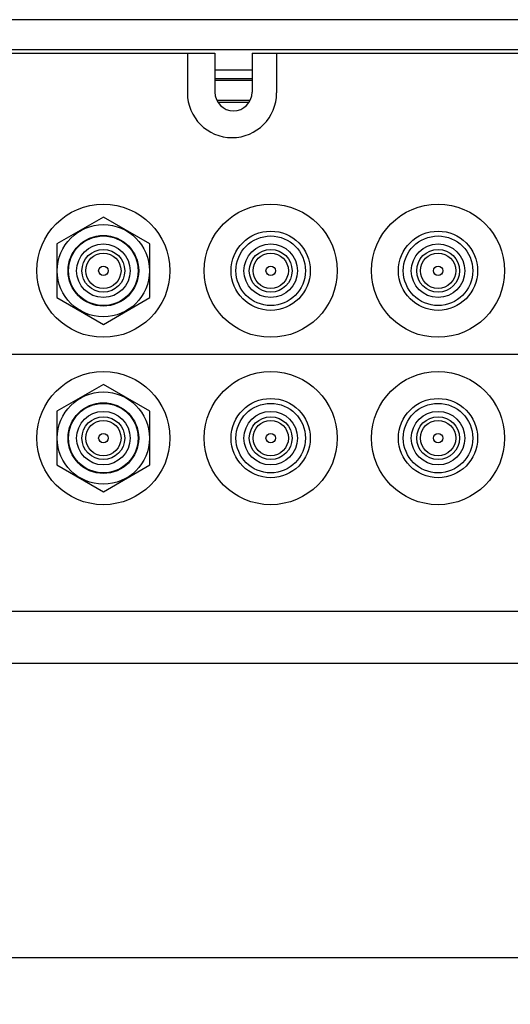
# Model space of a CAD drawing. Header units: inches. Extents: x 0 to 34, y 0 to 22.
# Tile 3 of 18: x 12.7 to 14, y 2.1 to 4.8. Entities that reach past the tile are written whole.
import ezdxf

# ---------------------------------------------------------------- set-up
doc = ezdxf.new("R2010")
doc.units = ezdxf.units.IN
doc.header["$LTSCALE"] = 1.87
doc.header["$MEASUREMENT"] = 0
doc.layers.get('0').update_dxf_attribs({"linetype": 'CONTINUOUS'})
doc.layers.add('DIMENSIONS', color=7, linetype='CONTINUOUS')
doc.styles.get("Standard").update_dxf_attribs({"font": 'txt', "width": 0.8})
doc.dimstyles.new('DIMSTYLE_1', dxfattribs={"dimtxt": 0.125, "dimasz": 0.18, "dimexe": 0.18, "dimexo": 0.0625, "dimgap": 0.09, "dimtad": 0, "dimtih": 1, "dimtoh": 1, "dimdec": 3, "dimzin": 4, "dimdsep": 46, "dimtxsty": 'STANDARD', "dimblk": '_FILLED', "dimblk1": '_FILLED', "dimblk2": '_FILLED', "dimcen": 0.09, "dimadec": 0, "dimazin": 0, "dimtp": 0.01, "dimtm": 0.01, "dimtfac": 1, "dimtdec": 3, "dimtofl": 0, "dimtmove": 0, "dimatfit": 3, "dimldrblk": '_FILLED', "dimfxl": 1, "dimtolj": 1, "dimtzin": 4, "dimarcsym": 0})

# ---------------------------------------------------------------- blocks, each defined once
blk = doc.blocks.new('_FILLED')
at = {"color": 0, "linetype": 'BYBLOCK'}
blk.add_solid([(0, 0), (-1, 0.174), (-1, -0.174)], dxfattribs=at)
blk = doc.blocks.new('*D3')
at = {"layer": 'DIMENSIONS', "color": 2, "linetype": 'CONTINUOUS'}
for p, q in [((9.0096, 4.7521), (8.1875, 4.7521)), ((8.3125, 4.7521), (8.3125, 4.4791)), ((8.3125, 3.852), (8.3125, 4.2291)), ((14.1324, 3.852), (8.1875, 3.852))]:
    blk.add_line(p, q, dxfattribs=at)
at = {"layer": 'DIMENSIONS', "color": 2, "linetype": 'CONTINUOUS', "xscale": 0.18, "yscale": 0.18, "zscale": 0.18}
for p, rotation in [((8.3125, 4.7521), 90), ((8.3125, 3.852), 270)]:
    blk.add_blockref('_FILLED', p, dxfattribs=dict(at, rotation=rotation))
at = {"layer": 'DIMENSIONS', "color": 2, "linetype": 'CONTINUOUS', "width": 0.8}
for s, p in [('[', (8.225, 4.2916)), (']', (8.825, 4.2916)), ('.900', (7.7, 4.2916)), ('22.86', (8.325, 4.2916))]:
    blk.add_text(s, height=0.125, dxfattribs=at).set_placement(p)
blk = doc.blocks.new('*D10')
at = {"layer": 'DIMENSIONS', "color": 2, "linetype": 'CONTINUOUS'}
for p, q in [((14.32, 3.6644), (14.32, 2.1046)), ((9.0321, 2.9996), (9.0321, 2.1046)), ((9.0321, 2.2296), (10.4595, 2.2296)), ((14.32, 2.2296), (12.0095, 2.2296))]:
    blk.add_line(p, q, dxfattribs=at)
at = {"layer": 'DIMENSIONS', "color": 2, "linetype": 'CONTINUOUS', "xscale": 0.18, "yscale": 0.18, "zscale": 0.18, "rotation": 180}
blk.add_blockref('_FILLED', (9.0321, 2.2296), dxfattribs=at)
at = {"layer": 'DIMENSIONS', "color": 2, "linetype": 'CONTINUOUS', "xscale": 0.18, "yscale": 0.18, "zscale": 0.18}
blk.add_blockref('_FILLED', (14.32, 2.2296), dxfattribs=at)
at = {"layer": 'DIMENSIONS', "color": 2, "linetype": 'CONTINUOUS', "width": 0.8}
for s, p in [('5.288', (10.522, 2.1671)), ('[', (11.147, 2.1671)), ('134.31', (11.247, 2.1671)), (']', (11.847, 2.1671))]:
    blk.add_text(s, height=0.125, dxfattribs=at).set_placement(p)

msp = doc.modelspace()

# ---------------------------------------------------------------- linework, layer by layer
at = {"color": 7, "linetype": 'CONTINUOUS'}
for p, q in [((21.0521, 4.7521), (9.0721, 4.7521)), ((9.1121, 4.6721), (21.0121, 4.6721)), ((9.7121, 4.6621), (13.2121, 4.6621)), ((13.1381, 4.6621), (13.1381, 4.5551)), ((13.2121, 4.6621), (13.2121, 4.5571)), ((13.3121, 4.6621), (13.3121, 4.5571)), ((13.3121, 4.6621), (16.8121, 4.6621)), ((13.3781, 4.6621), (13.3781, 4.5551)), ((13.2121, 4.6171), (13.3121, 4.6171)), ((13.2121, 4.5944), (13.3121, 4.5944)), ((13.2121, 4.5894), (13.3121, 4.5894)), ((13.3069, 4.5348), (13.2174, 4.5348)), ((13.304, 4.5298), (13.2203, 4.5298)), ((12.9121, 4.2213), (12.7871, 4.1491)), ((13.0371, 4.1491), (12.9121, 4.2213)), ((12.7871, 4.1491), (12.7871, 4.0048)), ((13.0371, 4.0048), (13.0371, 4.1491)), ((12.7871, 4.0048), (12.9121, 3.9326)), ((12.9121, 3.9326), (13.0371, 4.0048)), ((12.9121, 3.7713), (12.7871, 3.6991)), ((13.0371, 3.6991), (12.9121, 3.7713)), ((12.7871, 3.6991), (12.7871, 3.5548)), ((13.0371, 3.5548), (13.0371, 3.6991)), ((12.7871, 3.5548), (12.9121, 3.4826)), ((12.9121, 3.4826), (13.0371, 3.5548)), ((9.1121, 3.1621), (21.0121, 3.1621)), ((9.0721, 3.0221), (21.0521, 3.0221))]:
    msp.add_line(p, q, dxfattribs=at)
for centre, radius in [((12.9121, 4.077), 0.179), ((13.3621, 4.077), 0.179), ((13.8121, 4.077), 0.179), ((12.9121, 4.077), 0.124), ((13.3621, 4.077), 0.1065), ((13.8121, 4.077), 0.1065), ((12.9121, 4.077), 0.095), ((12.9121, 4.077), 0.0935), ((13.3621, 4.077), 0.0935), ((13.8121, 4.077), 0.0935), ((12.9121, 4.077), 0.072), ((12.9121, 4.077), 0.0575), ((13.3621, 4.077), 0.072), ((13.3621, 4.077), 0.0575), ((13.8121, 4.077), 0.072), ((13.8121, 4.077), 0.0575), ((12.9121, 4.077), 0.0475), ((13.3621, 4.077), 0.0475), ((13.8121, 4.077), 0.0475), ((12.9121, 4.077), 0.0127), ((13.3621, 4.077), 0.0127), ((13.8121, 4.077), 0.0127), ((12.9121, 3.627), 0.179), ((13.3621, 3.627), 0.179), ((13.8121, 3.627), 0.179), ((12.9121, 3.627), 0.124), ((13.3621, 3.627), 0.1065), ((13.8121, 3.627), 0.1065), ((12.9121, 3.627), 0.095), ((12.9121, 3.627), 0.0935), ((13.3621, 3.627), 0.0935), ((13.8121, 3.627), 0.0935), ((12.9121, 3.627), 0.072), ((12.9121, 3.627), 0.0575), ((13.3621, 3.627), 0.072), ((13.3621, 3.627), 0.0575), ((13.8121, 3.627), 0.072), ((13.8121, 3.627), 0.0575), ((12.9121, 3.627), 0.0475), ((13.3621, 3.627), 0.0475), ((13.8121, 3.627), 0.0475), ((12.9121, 3.627), 0.0127), ((13.3621, 3.627), 0.0127), ((13.8121, 3.627), 0.0127)]:
    msp.add_circle(centre, radius, dxfattribs=at)
for centre, radius in [((13.2581, 4.5551), 0.12), ((13.2621, 4.5571), 0.05)]:
    msp.add_arc(centre, radius, 180, 360, dxfattribs=at)

# ---------------------------------------------------------------- dimensions: what is measured, and where the dimension line sits
at = {"layer": 'DIMENSIONS', "color": 2, "linetype": 'CONTINUOUS'}
dim = msp.add_linear_dim(base=(8.3125, 3.852), p1=(9.0096, 4.7521), p2=(14.1324, 3.852), angle=270, dimstyle='DIMSTYLE_1', dxfattribs=at)
dim.commit()
dim.dimension.update_dxf_attribs({"geometry": '*D3', "text_midpoint": (8.3125, 4.3541), "dimtype": 160})
dim = msp.add_linear_dim(base=(14.32, 2.2296), p1=(9.0321, 2.9996), p2=(14.32, 3.6644), dimstyle='DIMSTYLE_1', dxfattribs=at)
dim.commit()
dim.dimension.update_dxf_attribs({"geometry": '*D10', "text_midpoint": (11.2345, 2.2296), "dimtype": 160})

doc.saveas('drawing.dxf')
